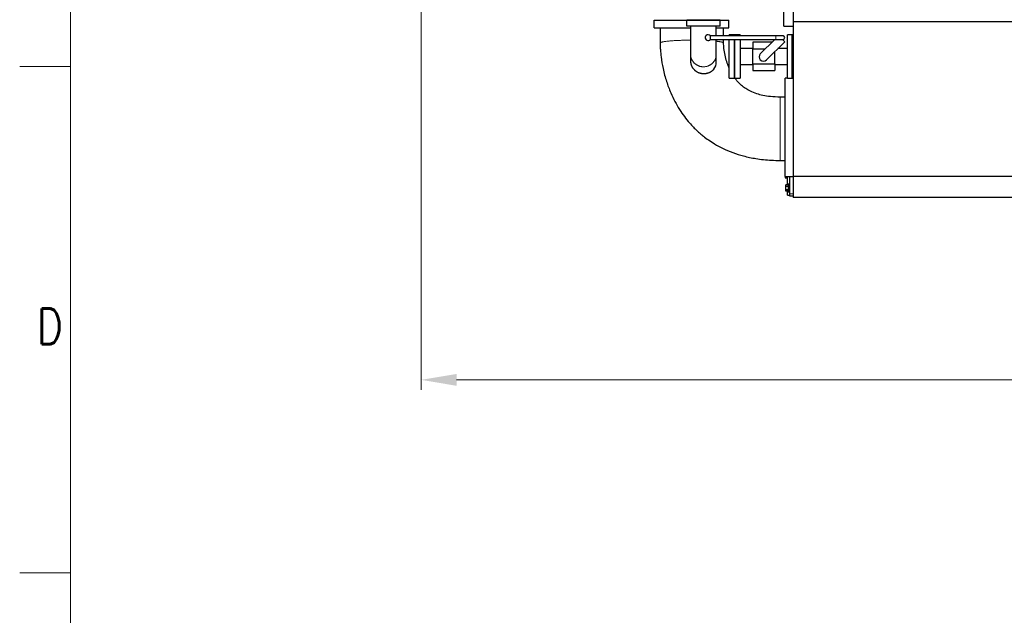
# Model space of a CAD drawing. Header units: inches. Extents: x 0 to 20790, y -12 to 14700.
# Tile 105 of 256: x 0 to 3400, y 7203 to 9262. Entities that reach past the tile are written whole.
import ezdxf

# ---------------------------------------------------------------- set-up
doc = ezdxf.new("R2010")
doc.units = ezdxf.units.IN
for name, color, linetype, true_color in [('1', 7, 'Continuous', 0xffffff), ('210', 7, 'Continuous', 0xffffff), ('254', 7, 'Continuous', 0xffffff)]:
    doc.layers.add(name, color=color, linetype=linetype, true_color=true_color)
doc.styles.add('latin_extended', font='simplex.shx')
doc.dimstyles.get("Standard").update_dxf_attribs({"dimtxt": 0.18, "dimasz": 0.18, "dimexe": 0.18, "dimexo": 0.0625, "dimgap": 0.09, "dimtad": 0, "dimtih": 1, "dimtoh": 1, "dimdec": 4, "dimzin": 0, "dimdsep": 46, "dimtxsty": 'Standard', "dimcen": 0.09, "dimadec": 0, "dimazin": 0, "dimtfac": 1, "dimtdec": 4, "dimtofl": 0, "dimtmove": 0, "dimatfit": 3, "dimfxl": 1, "dimtolj": 1, "dimtzin": 0, "dimarcsym": 0})

# ---------------------------------------------------------------- blocks, each defined once
blk = doc.blocks.new('_U1')
at = {"layer": '254', "color": 3, "linetype": 'Continuous', "lineweight": 13, "transparency": 16777216}
for p, q in [((1386.4, 10951.3), (1386.4, 7981.8)), ((8061.4, 9764.8), (8061.4, 7981.8)), ((1508.9, 8016.8), (7938.9, 8016.8))]:
    blk.add_line(p, q, dxfattribs=at)
at = {"layer": '254', "color": 3, "transparency": 16777216}
for points in [[(1508.9, 8037.2), (1508.9, 7996.3), (1386.4, 8016.8)], [(7938.9, 7996.3), (7938.9, 8037.2), (8061.4, 8016.8)]]:
    blk.add_solid(points, dxfattribs=at)
at = {"layer": 'Defpoints', "color": 0, "transparency": 16777216}
for p in [(1386.4, 10986.3), (8061.4, 9799.8), (8061.4, 8016.8)]:
    blk.add_point(p, dxfattribs=at)
at = {"layer": '254', "color": 2, "lineweight": 13, "transparency": 16777216, "insert": (4508.1, 8200.5), "char_height": 122.5, "attachment_point": 1, "style": 'latin_extended'}
blk.add_mtext('\\A1;6675', dxfattribs=at)

msp = doc.modelspace()

# ---------------------------------------------------------------- linework, layer by layer
at = {"layer": '1', "color": 2, "linetype": 'Continuous', "lineweight": 25}
for p, q in [((2639.411, 9239.754), (2639.411, 9320.695)), ((2671.411, 9291.016), (2671.411, 9254.754)), ((2191.411, 9233.836), (2191.411, 9259.836)), ((2191.411, 9259.836), (2449.411, 9259.836)), ((2418.911, 9259.798), (2303.911, 9259.798)), ((2303.911, 9239.798), (2303.911, 9259.798)), ((2418.911, 9239.798), (2418.911, 9259.798)), ((2449.411, 9233.836), (2449.411, 9259.836)), ((2671.411, 9254.754), (2671.411, 8720.186)), ((7901.411, 9254.754), (2671.411, 9254.754)), ((2191.411, 9233.836), (2316.965, 9233.836)), ((2418.911, 9239.798), (2303.911, 9239.798)), ((2405.858, 9233.836), (2449.411, 9233.836)), ((2639.411, 9239.754), (2671.411, 9239.754)), ((2611.295, 9205.754), (2385.295, 9205.754)), ((2385.295, 9193.754), (2385.295, 9205.754)), ((2385.295, 9193.754), (2611.295, 9193.754)), ((2450.411, 9205.755), (2450.411, 9209.754)), ((2468.411, 9209.754), (2450.411, 9209.754)), ((2450.411, 9134.754), (2450.411, 9193.757)), ((2487.911, 9209.754), (2468.411, 9209.754)), ((2468.411, 9205.755), (2468.411, 9209.754)), ((2468.411, 9209.754), (2468.411, 9205.753)), ((2468.411, 9134.754), (2468.411, 9193.757)), ((2468.411, 9193.753), (2468.411, 9059.754)), ((2487.911, 9209.754), (2487.911, 9205.753)), ((2487.911, 9193.753), (2487.911, 9059.754)), ((2597.647, 9183.754), (2532.411, 9183.754)), ((2532.411, 9183.754), (2532.411, 9160.804)), ((2607.647, 9193.753), (2557.805, 9143.91)), ((2579.018, 9122.697), (2641.951, 9185.63)), ((2636.295, 9205.754), (2611.295, 9205.754)), ((2611.295, 9193.754), (2636.295, 9193.754)), ((2620.737, 9206.843), (2619.648, 9205.753)), ((2621.827, 9205.754), (2620.737, 9206.843)), ((2641.951, 9185.63), (2633.826, 9193.754)), ((2667.911, 9209.754), (2651.911, 9209.754)), ((2671.411, 9209.754), (2651.911, 9209.754)), ((2651.911, 9059.754), (2651.911, 9209.754)), ((2651.911, 9134.754), (2651.911, 9209.754)), ((2667.911, 9134.754), (2667.911, 9209.754)), ((2532.411, 9162.254), (2487.911, 9162.254)), ((2532.411, 9108.704), (2532.411, 9160.804)), ((2532.411, 9160.804), (2574.697, 9160.804)), ((2607.411, 9108.704), (2607.411, 9151.09)), ((2651.911, 9162.254), (2618.575, 9162.254)), ((2450.411, 9059.754), (2450.411, 9134.754)), ((2468.411, 9059.754), (2468.411, 9134.754)), ((2651.911, 9059.754), (2651.911, 9134.754)), ((2667.911, 9059.754), (2667.911, 9134.754)), ((2487.911, 9107.254), (2532.411, 9107.254)), ((2532.411, 9108.704), (2532.411, 9085.754)), ((2532.411, 9108.704), (2607.411, 9108.704)), ((2532.411, 9085.754), (2607.411, 9085.754)), ((2607.411, 9108.704), (2607.411, 9085.754)), ((2607.411, 9107.254), (2651.911, 9107.254)), ((2450.411, 9059.754), (2468.411, 9059.754)), ((2468.411, 9059.754), (2487.911, 9059.754)), ((2651.912, 9059.754), (2643.411, 9059.754)), ((2643.411, 8719.754), (2643.411, 9059.754)), ((2651.911, 9059.754), (2667.911, 9059.754)), ((2651.911, 9059.754), (2671.411, 9059.754)), ((2643.411, 8719.754), (2671.411, 8719.754)), ((2643.411, 8719.753), (2643.411, 8714.836)), ((2643.411, 8714.836), (2651.412, 8714.836)), ((2651.411, 8690.705), (2651.411, 8719.754)), ((2659.411, 8659.754), (2659.411, 8719.754)), ((2671.411, 8720.186), (2671.411, 8646.754)), ((7851.411, 8720.186), (2671.411, 8720.186)), ((2645.911, 8685.229), (2645.911, 8690.704)), ((2653.911, 8690.704), (2645.911, 8690.704)), ((2645.911, 8674.279), (2645.911, 8685.229)), ((2653.911, 8685.229), (2645.911, 8685.229)), ((2645.911, 8668.804), (2645.911, 8674.279)), ((2653.911, 8674.279), (2645.911, 8674.279)), ((2659.411, 8693.254), (2653.911, 8693.254)), ((2653.911, 8693.254), (2653.911, 8679.754)), ((2653.911, 8679.754), (2653.911, 8666.254)), ((2653.911, 8668.804), (2645.911, 8668.804)), ((2651.411, 8654.754), (2651.411, 8668.803)), ((2651.411, 8654.754), (2659.411, 8654.754)), ((2653.911, 8666.254), (2659.411, 8666.254)), ((2659.411, 8651.754), (2659.411, 8659.754)), ((2671.411, 8651.754), (2659.411, 8651.754)), ((7851.411, 8646.754), (2671.411, 8646.754))]:
    msp.add_line(p, q, dxfattribs=at)
at = {"layer": '1', "color": 110, "linetype": 'Continuous', "lineweight": 13}
for p, q in [((2611.295, 9205.754), (2611.295, 9199.754)), ((2611.295, 9199.754), (2611.295, 9193.754)), ((2671.411, 8659.754), (2659.411, 8659.754))]:
    msp.add_line(p, q, dxfattribs=at)
at = {"layer": '1', "color": 2, "linetype": 'Continuous', "lineweight": 25}
for centre, radius, start, end in [((2377.295, 9199.754), 10, 90, 323.130102), ((2377.295, 9199.754), 10, 36.869898, 90), ((2636.295, 9199.754), 6, 0, 90), ((2636.295, 9199.754), 6, 270, 0), ((2568.411, 9133.304), 15, 135, 315)]:
    msp.add_arc(centre, radius, start, end, dxfattribs=at)
msp.add_ellipse((2361.411, 9116.036), major_axis=(44.45, 0), ratio=0.97137493, start_param=5.66386954, end_param=6.28307443, dxfattribs=at)
for points, knots in [([(2211.863, 9233.835), (2211.863, 9226.752), (2211.863, 9216.157), (2211.863, 9202.05), (2211.863, 9191.527), (2211.863, 9184.516), (2211.863, 9181.018)], [0, 0, 0, 0, 0.40231372, 0.60179314, 0.8012726, 1, 1, 1, 1]), ([(2316.961, 9239.806), (2316.961, 9236.826), (2316.961, 9230.447), (2316.961, 9221.044), (2316.961, 9211.542), (2316.961, 9202.326), (2316.961, 9192.112), (2316.961, 9180.144), (2316.961, 9166.112), (2316.961, 9154.954), (2316.961, 9146.942), (2316.961, 9143.587), (2316.961, 9142.169)], [0, 0, 0, 0, 0.06406725, 0.13797386, 0.20503331, 0.27553312, 0.34884781, 0.44866335, 0.58095512, 0.75702503, 0.86813666, 1, 1, 1, 1]), ([(2405.861, 9205.748), (2405.861, 9208.551), (2405.861, 9214.434), (2405.861, 9223.408), (2405.861, 9231.962), (2405.861, 9237.385), (2405.861, 9239.806)], [0, 0, 0, 0, 0.25763706, 0.53214765, 0.7920163, 1, 1, 1, 1]), ([(2430.96, 9205.754), (2430.96, 9208.067), (2430.96, 9217.427), (2430.96, 9226.788), (2430.96, 9233.835)], [0, 0, 0, 0, 0.24711396, 1, 1, 1, 1]), ([(2405.861, 9142.169), (2405.861, 9143.38), (2405.861, 9146.152), (2405.861, 9152.579), (2405.861, 9161.349), (2405.861, 9172.379), (2405.861, 9182.29), (2405.861, 9189.26), (2405.861, 9192.978), (2405.861, 9193.678)], [0, 0, 0, 0, 0.17105999, 0.31704544, 0.55093418, 0.72730357, 0.86007244, 0.97384324, 1, 1, 1, 1]), ([(2430.96, 9181.166), (2430.96, 9184.651), (2430.96, 9188.847), (2430.96, 9193.043), (2430.96, 9193.754)], [0, 0, 0, 0, 0.83056391, 1, 1, 1, 1]), ([(2450.159, 9094.546), (2449.106, 9096.984), (2445.441, 9105.93), (2439.9, 9122.466), (2434.588, 9144.797), (2431.917, 9163.309), (2431.126, 9174.778), (2430.995, 9178.541), (2430.965, 9179.941), (2430.96, 9180.785), (2430.96, 9181.166)], [0, 0, 0, 0, 0.08999123, 0.32720065, 0.58699285, 0.86073132, 0.95276687, 0.97143759, 0.98709375, 1, 1, 1, 1]), ([(2211.863, 9181.018), (2211.882, 9176.111), (2212.121, 9165.924), (2213.191, 9150.177), (2215.79, 9125.531), (2221.66, 9091.041), (2232.735, 9049.384), (2246.864, 9011.325), (2262.163, 8979.099), (2278.072, 8951.543), (2294.9, 8927.072), (2311.172, 8906.904), (2325.939, 8890.871), (2338.377, 8878.7), (2349.925, 8868.368), (2363.068, 8857.537), (2379.531, 8845.331), (2401.525, 8831.142), (2429.362, 8816.109), (2462.582, 8801.987), (2501.112, 8789.847), (2536.575, 8782.363), (2569.031, 8778.012), (2596.976, 8775.793), (2616.335, 8775.273), (2626.402, 8775.286)], [0, 0, 0, 0, 0.02245464, 0.04675559, 0.07267945, 0.13702967, 0.20903196, 0.27313293, 0.32589819, 0.37468368, 0.42073708, 0.4634728, 0.49451159, 0.52140057, 0.54381679, 0.5660088, 0.60000567, 0.63840713, 0.68664255, 0.74553005, 0.80403393, 0.87173226, 0.91128725, 0.9539508, 1, 1, 1, 1]), ([(2316.961, 9142.169), (2316.961, 9141.298), (2316.961, 9139.556), (2316.961, 9136.942), (2316.961, 9134.329), (2316.961, 9131.716), (2316.961, 9126.502), (2316.961, 9122.159), (2316.961, 9118.688)], [0, 0, 0, 0, 0.11132391, 0.22261246, 0.33390097, 0.44518949, 0.55647801, 1, 1, 1, 1]), ([(2316.961, 9118.681), (2316.961, 9118.671), (2316.961, 9118.662), (2316.962, 9117.622), (2316.999, 9116.593), (2317.149, 9114.539), (2317.261, 9113.513), (2317.486, 9111.977), (2317.571, 9111.466), (2317.689, 9110.827), (2317.713, 9110.699), (2317.763, 9110.444), (2317.839, 9110.062), (2317.92, 9109.681), (2318.201, 9108.418), (2318.463, 9107.423), (2319.055, 9105.459), (2319.718, 9103.524), (2320.521, 9101.645), (2321.393, 9099.794), (2321.865, 9098.882), (2322.499, 9097.761), (2322.628, 9097.537), (2322.825, 9097.204), (2322.892, 9097.093), (2323.025, 9096.871), (2323.361, 9096.32), (2323.709, 9095.778), (2324.565, 9094.497), (2325.164, 9093.668), (2326.422, 9092.057), (2327.079, 9091.275), (2328.45, 9089.759), (2329.165, 9089.025), (2330.28, 9087.959), (2330.659, 9087.61), (2331.431, 9086.923), (2331.825, 9086.585), (2333.028, 9085.59), (2333.851, 9084.959), (2335.535, 9083.758), (2336.396, 9083.189), (2338.158, 9082.109), (2339.059, 9081.6), (2340.899, 9080.64), (2341.839, 9080.189), (2343.278, 9079.559), (2343.763, 9079.356), (2344.376, 9079.112), (2344.499, 9079.064), (2344.745, 9078.968), (2344.868, 9078.921), (2345.239, 9078.78), (2345.487, 9078.689), (2346.729, 9078.242), (2347.731, 9077.919), (2349.75, 9077.341), (2350.767, 9077.085), (2352.816, 9076.639), (2353.849, 9076.448), (2355.929, 9076.133), (2356.977, 9076.008), (2358.296, 9075.893), (2358.693, 9075.862), (2359.09, 9075.835), (2359.356, 9075.818), (2359.489, 9075.811), (2360.153, 9075.774), (2360.682, 9075.753), (2362.266, 9075.716), (2363.316, 9075.724), (2365.402, 9075.804), (2366.44, 9075.876), (2368.501, 9076.083), (2369.525, 9076.217), (2371.561, 9076.548), (2372.572, 9076.745), (2373.702, 9077), (2373.828, 9077.029), (2374.078, 9077.088), (2374.452, 9077.177), (2375.319, 9077.395), (2376.051, 9077.597), (2377.502, 9078.02), (2378.45, 9078.329), (2380.309, 9078.998), (2381.221, 9079.359), (2383.007, 9080.129), (2383.883, 9080.539), (2384.954, 9081.083), (2385.274, 9081.248), (2385.592, 9081.417), (2385.803, 9081.53), (2385.908, 9081.587), (2386.432, 9081.875), (2386.846, 9082.11), (2388.067, 9082.83), (2388.857, 9083.331), (2390.007, 9084.113), (2390.385, 9084.378), (2390.942, 9084.784), (2391.126, 9084.921), (2391.492, 9085.197), (2391.673, 9085.336), (2392.57, 9086.036), (2393.261, 9086.613), (2394.59, 9087.8), (2395.229, 9088.411), (2396.455, 9089.666), (2397.043, 9090.31), (2397.606, 9090.973)], [0, 0, 0, 0, 0.00024994, 0.00024994, 0.02802077, 0.02802077, 0.05579161, 0.05579161, 0.06967703, 0.06967703, 0.07314838, 0.07314838, 0.07661973, 0.08356244, 0.08356244, 0.11133328, 0.11133328, 0.13910411, 0.16687495, 0.16687495, 0.19464578, 0.19464578, 0.20158849, 0.20158849, 0.20505985, 0.20505985, 0.2085312, 0.22241662, 0.22241662, 0.25018745, 0.25018745, 0.27795829, 0.27795829, 0.30572912, 0.30572912, 0.31961454, 0.31961454, 0.33349996, 0.33349996, 0.36127079, 0.36127079, 0.38904163, 0.38904163, 0.41681246, 0.41681246, 0.4445833, 0.4445833, 0.45846872, 0.45846872, 0.46194007, 0.46194007, 0.46541142, 0.46541142, 0.47235413, 0.47235413, 0.50012497, 0.50012497, 0.5278958, 0.5278958, 0.55566664, 0.55566664, 0.58343747, 0.58343747, 0.59038018, 0.59385154, 0.59385154, 0.59732289, 0.59732289, 0.61120831, 0.61120831, 0.63897914, 0.63897914, 0.66674998, 0.66674998, 0.69452081, 0.69452081, 0.72229165, 0.72229165, 0.725763, 0.725763, 0.72923436, 0.73617707, 0.75006248, 0.75006248, 0.77783332, 0.77783332, 0.80560415, 0.80560415, 0.83337499, 0.83337499, 0.8403177, 0.84378905, 0.84378905, 0.84726041, 0.84726041, 0.86114582, 0.86114582, 0.88891666, 0.88891666, 0.90280208, 0.90280208, 0.90974479, 0.90974479, 0.91668749, 0.91668749, 0.94445833, 0.94445833, 0.97222916, 0.97222916, 1, 1, 1, 1]), ([(2405.861, 9116.036), (2405.861, 9120.392), (2405.861, 9125.618), (2405.861, 9131.716), (2405.861, 9134.329), (2405.861, 9136.942), (2405.861, 9139.556), (2405.861, 9141.298), (2405.861, 9142.169)], [0, 0, 0, 0, 0.49998408, 0.5999809, 0.69997772, 0.79997453, 0.89997138, 1, 1, 1, 1]), ([(2626.409, 8994.385), (2615.064, 8994.288), (2594.955, 8995.327), (2567.996, 8999.376), (2544.698, 9005.48), (2524.821, 9013.36), (2507.136, 9023.352), (2494.001, 9033.219), (2483.403, 9043.174), (2475.448, 9052.131), (2470.75, 9058.322), (2468.765, 9061.117)], [0, 0, 0, 0, 0.18655147, 0.33350728, 0.45056849, 0.58624949, 0.68922366, 0.79172595, 0.86452186, 0.94012961, 1, 1, 1, 1]), ([(2643.513, 8994.385), (2640.663, 8994.385), (2636.387, 8994.385), (2630.686, 8994.385), (2627.835, 8994.385), (2626.409, 8994.385)], [0, 0, 0, 0, 0.49991957, 0.74988862, 1, 1, 1, 1]), ([(2626.402, 8775.286), (2627.355, 8775.286), (2629.259, 8775.286), (2632.113, 8775.286), (2636.863, 8775.286), (2640.663, 8775.286), (2643.514, 8775.286)], [0, 0, 0, 0, 0.16723482, 0.33377468, 0.50027313, 1, 1, 1, 1])]:
    msp.add_open_spline(points, degree=3, knots=knots, dxfattribs=at)
at = {"layer": '1', "color": 110, "linetype": 'Continuous', "lineweight": 13}
for points, weights, knots in [([(2211.863, 9181.021), (2211.678, 9184.412), (2228.342, 9188.407), (2268.853, 9190.46), (2306.094, 9191.062), (2309.635, 9191.105), (2313.25, 9191.134), (2316.923, 9191.149)], [1.01302561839, 1.00095190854, 0.971022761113, 1.01661171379, 1.01661171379, 1.01613618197, 1.01531413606, 1.0142512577], [0, 0, 0, 0, 0, 0.90733269, 0.90733269, 0.90733269, 1, 1, 1, 1, 1]), ([(2405.934, 9187.512), (2415.455, 9186.453), (2422.629, 9185.262), (2427.104, 9184.019), (2430.096, 9182.439), (2430.635, 9182.027), (2430.93, 9181.605), (2430.959, 9181.176)], [0.999184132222, 1.00346378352, 1.00999889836, 1.01661171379, 1.01661171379, 1.01586107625, 1.01461567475, 1.01307323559], [0, 0, 0, 0, 0, 0.74799002, 0.74799002, 0.74799002, 1, 1, 1, 1, 1]), ([(2405.861, 9142.169), (2405.861, 9126.904), (2398.004, 9106.625), (2377.127, 9098.992), (2345.696, 9098.992), (2324.819, 9106.625), (2316.961, 9126.904), (2316.961, 9142.169)], [1.01661171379, 1.01661171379, 0.958470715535, 1.01661171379, 1.01661171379, 0.958470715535, 1.01661171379, 1.01661171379], [0, 0, 0, 0, 0, 0.5, 0.5, 0.5, 1, 1, 1, 1, 1]), ([(2626.402, 8775.286), (2626.402, 8775.296), (2626.401, 8775.379), (2626.401, 8775.53), (2626.401, 8779.293), (2626.402, 8803.289), (2626.403, 8856.299), (2626.406, 8931.087), (2626.407, 8976.594), (2626.408, 8994.537), (2626.409, 8994.385)], [1.01547157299, 1.01600469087, 1.01639625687, 1.01661171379, 1.01661171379, 0.958470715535, 1.01661171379, 1.01661171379, 0.965340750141, 1.00723874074, 1.0154693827], [0, 0, 0, 0, 0, 0.03043845, 0.03043845, 0.03043845, 0.53045408, 0.53045408, 0.53045408, 1, 1, 1, 1, 1])]:
    msp.add_rational_spline(points, weights, degree=4, knots=knots, dxfattribs=at)
at = {"layer": '210', "color": 7, "linetype": 'Continuous', "lineweight": 18}
for p, q in [((175, 175), (175, 14525)), ((175, 9100), (0, 9100)), ((175, 7350), (0, 7350))]:
    msp.add_line(p, q, dxfattribs=at)

# ---------------------------------------------------------------- texts
at = {"layer": '210', "color": 211, "linetype": 'Continuous', "lineweight": 18, "insert": (58.721, 8140.689), "char_height": 122.5, "attachment_point": 7, "line_spacing_factor": 0.963855, "style": 'latin_extended'}
msp.add_mtext('\\W0.8203;D', dxfattribs=at)

# ---------------------------------------------------------------- dimensions: what is measured, and where the dimension line sits
at = {"layer": '254', "color": 2, "linetype": 'Continuous', "lineweight": 13}
dim = msp.add_linear_dim(base=(8061.411, 8016.754), p1=(1386.411, 10986.253), p2=(8061.411, 9799.754), dimstyle='Standard', override={"dimscale": 35, "dimtxt": 3.5, "dimasz": 3.5, "dimexe": 1, "dimexo": 1, "dimgap": 1.75, "dimtad": 1, "dimtih": 1, "dimtoh": 0, "dimdec": 2, "dimlfac": 1, "dimzin": 8, "dimdsep": 46, "dimlunit": 2, "dimtxsty": 'latin_extended', "dimsah": 1, "dimse1": 0, "dimse2": 0, "dimsd1": 0, "dimsd2": 0, "dimclrd": 3, "dimclre": 3, "dimclrt": 2, "dimtol": 0, "dimtm": -0.1, "dimtfac": 0.714286, "dimtdec": 3, "dimtofl": 1, "dimtmove": 0, "dimtzin": 8, "dimlwd": 13, "dimlwe": 13}, dxfattribs=at)
dim.commit()
dim.dimension.update_dxf_attribs({"geometry": '_U1', "text_midpoint": (4723.911, 8016.754), "dimtype": 160})

doc.saveas('drawing.dxf')
